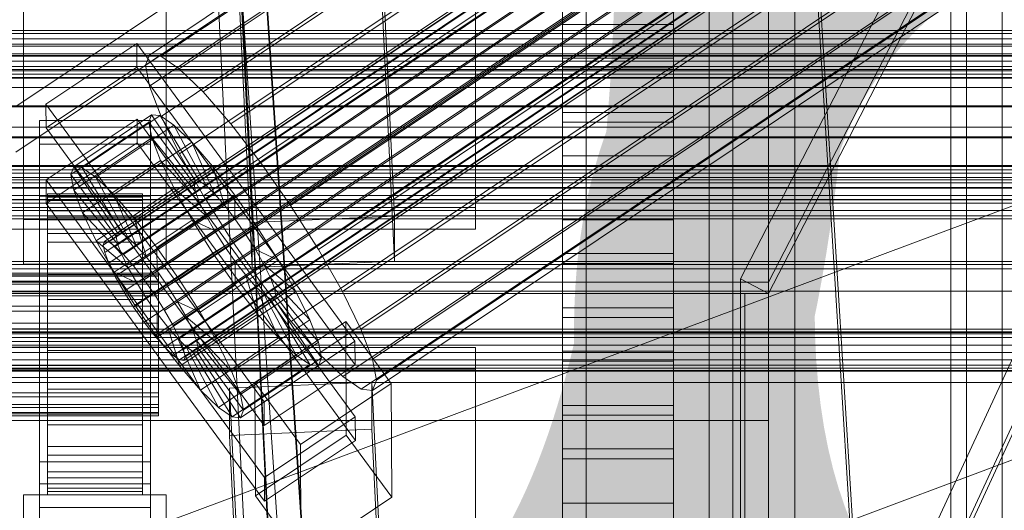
# Model space of a CAD drawing. Header units: millimetres. Extents: x -2233 to 65662, y -50530 to 6847.
# Tile 54 of 256: x 130 to 255, y -35153 to -35091. Entities that reach past the tile are written whole.
import ezdxf

# ---------------------------------------------------------------- set-up
doc = ezdxf.new("R2010")
doc.units = ezdxf.units.MM
for name, color, linetype, lineweight in [('COTAS_O', 1, 'Continuous', 0), ('frontal_C01', 7, 'Continuous', 0), ('frontal_C02', 7, 'Continuous', 0), ('frontal_C03', 7, 'Continuous', 0), ('frontal_C04', 7, 'Continuous', 0), ('frontal_C05', 7, 'Continuous', 0), ('frontal_mix-C02', 7, 'Continuous', 0), ('frontal_secador', 7, 'Continuous', 0), ('frontal_tolva-C01', 7, 'Continuous', 0)]:
    doc.layers.add(name, color=color, linetype=linetype, lineweight=lineweight)
doc.dimstyles.new('R19_100', dxfattribs={"dimtxt": 250, "dimasz": 150, "dimexe": 150, "dimexo": 80, "dimgap": 100, "dimtad": 1, "dimtih": 1, "dimtoh": 1, "dimdsep": 46, "dimcen": 0.09, "dimadec": 0, "dimazin": 0, "dimtfac": 1, "dimtdec": 4, "dimtofl": 0, "dimtmove": 0, "dimatfit": 3, "dimfxl": 1, "dimtolj": 1, "dimtzin": 0, "dimarcsym": 0})

# ---------------------------------------------------------------- blocks, each defined once
blk = doc.blocks.new('DIM_R32_45')
at = {"layer": 'COTAS_O'}
for p, q in [((-1480, -35300), (-1330, -35255)), ((490, -35300), (340, -35255)), ((-1480, -36000), (-1480, -35300)), ((-1480, -35300), (490, -35300)), ((-1480, -35300), (-1330, -35345)), ((490, -35300), (340, -35345)), ((490, -36000), (490, -35300))]:
    blk.add_line(p, q, dxfattribs=at)
blk.add_text('1970 O', height=250, dxfattribs=at).set_placement((-495, -35200))
blk = doc.blocks.new('DIM_R32_47')
at = {"layer": 'COTAS_O'}
for p, q in [((-1400, -35300), (-1250, -35255)), ((1400, -35300), (1250, -35255)), ((-1400, -36000), (-1400, -35300)), ((-1400, -35300), (1400, -35300)), ((-1400, -35300), (-1250, -35345)), ((1400, -35300), (1250, -35345)), ((1400, -36000), (1400, -35300))]:
    blk.add_line(p, q, dxfattribs=at)
blk.add_text('2800 O', height=250, dxfattribs=at).set_placement((0, -35200))

msp = doc.modelspace()

# ---------------------------------------------------------------- linework, layer by layer
at = {"layer": 'frontal_C01'}
for p, q in [((250, -35948.128), (250, -33252.594)), ((250, -33257.389), (250, -35952.922)), ((228.298, -35230.562), (228.298, -34955.558)), ((228.298, -34961.317), (228.298, -35236.321)), ((174.943, -35056.694), (177.811, -35116.257)), ((159.83, -35117.054), (156.962, -35057.491)), ((159.83, -35122.7), (156.962, -35063.137)), ((177.811, -35121.903), (174.943, -35062.34)), ((131, -35116.654), (131, -35070.99)), ((149, -35070.99), (149, -35116.654)), ((131, -35122.299), (131, -35076.635)), ((149, -35122.299), (149, -35076.635)), ((-425, -35111.348), (425, -35111.348)), ((149, -35116.654), (131, -35116.654)), ((131, -35116.654), (131, -35122.299)), ((149, -35122.299), (149, -35116.654)), ((177.811, -35116.257), (159.83, -35117.054)), ((177.811, -35121.903), (177.811, -35116.257)), ((159.83, -35117.054), (159.83, -35122.7)), ((425, -35122.86), (-425, -35122.86)), ((131, -35122.299), (149, -35122.299)), ((159.83, -35122.7), (177.811, -35121.903)), ((425, -35125.687), (-425, -35125.687)), ((-425, -35137.199), (425, -35137.199))]:
    msp.add_line(p, q, dxfattribs=at)
at = {"layer": 'frontal_C02'}
for p, q in [((250, -35767.183), (250, -32921.727)), ((250, -32926.497), (250, -35771.953)), ((146.872, -35095.928), (331.181, -34972.673)), ((148.32, -35096.086), (332.629, -34972.831)), ((146.383, -35097.211), (330.692, -34973.956)), ((150.629, -35097.673), (334.938, -34974.419)), ((141.045, -35119.891), (354.844, -34976.916)), ((141.218, -35119.437), (355.017, -34976.461)), ((141.731, -35119.493), (355.53, -34976.517)), ((142.549, -35120.055), (356.348, -34977.08)), ((146.887, -35099.847), (331.197, -34976.592)), ((153.641, -35100.582), (337.95, -34977.328)), ((141.224, -35120.825), (355.022, -34977.85)), ((143.617, -35121.086), (357.415, -34978.111)), ((141.742, -35122.175), (355.541, -34979.2)), ((144.861, -35122.515), (358.659, -34979.539)), ((142.565, -35123.849), (356.363, -34980.873)), ((359.995, -34981.269), (146.196, -35124.244)), ((148.35, -35103.656), (332.659, -34980.402)), ((157.152, -35104.615), (341.461, -34981.36)), ((143.635, -35125.732), (357.434, -34982.757)), ((147.533, -35126.157), (361.332, -34983.181)), ((144.881, -35127.697), (358.68, -34984.722)), ((148.779, -35128.121), (362.578, -34985.146)), ((150.672, -35108.379), (334.981, -34985.125)), ((345.231, -34986.241), (160.922, -35109.496)), ((146.218, -35129.609), (360.017, -34986.634)), ((149.85, -35130.005), (363.648, -34987.029)), ((147.554, -35131.339), (361.352, -34988.363)), ((150.672, -35131.678), (364.471, -34988.703)), ((148.798, -35132.768), (362.596, -34989.792)), ((149.865, -35133.798), (363.664, -34990.823)), ((151.191, -35133.028), (364.989, -34990.053)), ((151.369, -35133.962), (365.168, -34990.987)), ((153.694, -35113.695), (338.003, -34990.44)), ((150.683, -35134.361), (364.482, -34991.386)), ((151.196, -35134.417), (364.995, -34991.441)), ((164.693, -35114.893), (349.002, -34991.638)), ((157.211, -35119.24), (341.52, -34995.985)), ((168.21, -35120.438), (352.519, -34997.183)), ((160.982, -35124.637), (345.291, -35001.382)), ((171.232, -35125.753), (355.541, -35002.499)), ((164.752, -35129.518), (349.061, -35006.263)), ((173.554, -35130.477), (357.863, -35007.222)), ((168.263, -35133.55), (352.572, -35010.296)), ((175.016, -35134.286), (359.326, -35011.031)), ((171.275, -35136.46), (355.584, -35013.205)), ((173.584, -35138.047), (357.893, -35014.793)), ((175.521, -35136.922), (359.83, -35013.667)), ((175.032, -35138.205), (359.341, -35014.95)), ((228.298, -35036.685), (130, -35102.421)), ((250, -35386.887), (228.298, -35036.685)), ((130, -35108.151), (228.298, -35042.415)), ((228.298, -35042.415), (250, -35392.618)), ((133.809, -35102.14), (145.277, -35094.471)), ((145.277, -35094.471), (145.289, -35097.452)), ((145.277, -35094.471), (172.809, -35131.994)), ((146.383, -35097.211), (146.872, -35095.928)), ((146.872, -35095.928), (148.32, -35096.086)), ((148.32, -35096.086), (150.629, -35097.673)), ((145.289, -35097.452), (133.821, -35105.121)), ((172.821, -35134.974), (145.289, -35097.452)), ((146.887, -35099.847), (146.383, -35097.211)), ((150.629, -35097.673), (153.641, -35100.582)), ((148.35, -35103.656), (146.887, -35099.847)), ((153.641, -35100.582), (157.152, -35104.615)), ((133.821, -35105.121), (133.809, -35102.14)), ((161.341, -35139.663), (133.809, -35102.14)), ((133, -35107.163), (133, -35104.183)), ((133, -35104.183), (147, -35104.183)), ((133, -35150.001), (133, -35104.183)), ((133.847, -35111.678), (145.315, -35104.009)), ((137.313, -35110.019), (147.143, -35103.445)), ((138.396, -35110.137), (148.226, -35103.563)), ((145.315, -35104.009), (145.327, -35106.989)), ((145.315, -35104.009), (172.847, -35141.531)), ((147.143, -35103.445), (146.777, -35104.405)), ((147, -35104.183), (147, -35107.163)), ((147, -35104.183), (147, -35150.001)), ((148.226, -35103.563), (147.143, -35103.445)), ((147.143, -35103.445), (152.686, -35111.768)), ((149.953, -35104.751), (148.226, -35103.563)), ((148.226, -35103.563), (153.199, -35111.823)), ((150.672, -35108.379), (148.35, -35103.656)), ((133.821, -35105.121), (161.353, -35142.643)), ((136.948, -35110.979), (146.777, -35104.405)), ((140.123, -35111.324), (149.953, -35104.751)), ((146.777, -35104.405), (152.513, -35112.222)), ((146.777, -35104.405), (147.155, -35106.377)), ((152.207, -35106.927), (149.953, -35104.751)), ((149.953, -35104.751), (154.017, -35112.386)), ((157.152, -35104.615), (160.922, -35109.496)), ((137.325, -35112.95), (147.155, -35106.377)), ((147.155, -35106.377), (152.692, -35113.156)), ((147.155, -35106.377), (148.249, -35109.226)), ((147, -35107.163), (133, -35107.163)), ((133, -35107.163), (133, -35152.982)), ((145.327, -35106.989), (133.859, -35114.659)), ((142.377, -35113.501), (152.207, -35106.927)), ((172.859, -35144.512), (145.327, -35106.989)), ((147, -35152.982), (147, -35107.163)), ((154.833, -35109.943), (152.207, -35106.927)), ((152.207, -35106.927), (155.085, -35113.417)), ((138.419, -35115.8), (148.249, -35109.226)), ((148.249, -35109.226), (153.21, -35114.506)), ((148.249, -35109.226), (149.985, -35112.76)), ((153.694, -35113.695), (150.672, -35108.379)), ((136.948, -35110.979), (137.313, -35110.019)), ((142.856, -35118.341), (137.313, -35110.019)), ((137.313, -35110.019), (138.396, -35110.137)), ((143.369, -35118.397), (138.396, -35110.137)), ((138.396, -35110.137), (140.123, -35111.324)), ((145.003, -35116.517), (154.833, -35109.943)), ((157.653, -35113.595), (154.833, -35109.943)), ((154.833, -35109.943), (156.329, -35114.846)), ((160.922, -35109.496), (164.693, -35114.893)), ((133.859, -35114.659), (133.847, -35111.678)), ((161.379, -35149.2), (133.847, -35111.678)), ((142.683, -35118.796), (136.948, -35110.979)), ((137.325, -35112.95), (136.948, -35110.979)), ((144.188, -35118.96), (140.123, -35111.324)), ((140.123, -35111.324), (142.377, -35113.501)), ((152.686, -35111.768), (142.856, -35118.341)), ((152.513, -35112.222), (152.686, -35111.768)), ((152.686, -35111.768), (153.199, -35111.823)), ((142.862, -35119.73), (137.325, -35112.95)), ((138.419, -35115.8), (137.325, -35112.95)), ((140.156, -35119.333), (149.985, -35112.76)), ((152.513, -35112.222), (142.683, -35118.796)), ((153.199, -35111.823), (143.369, -35118.397)), ((154.017, -35112.386), (144.188, -35118.96)), ((149.985, -35112.76), (154.033, -35116.18)), ((149.985, -35112.76), (152.246, -35116.736)), ((152.692, -35113.156), (152.513, -35112.222)), ((153.199, -35111.823), (154.017, -35112.386)), ((154.017, -35112.386), (155.085, -35113.417)), ((133, -35116.701), (133, -35113.721)), ((133, -35113.721), (147, -35113.721)), ((133, -35159.539), (133, -35113.721)), ((134, -35123.404), (134, -35113.412)), ((134, -35113.412), (134, -35113.858)), ((134, -35113.412), (146, -35113.412)), ((134, -35114.26), (134, -35113.412)), ((134, -35123.615), (134, -35113.858)), ((134, -35113.858), (134, -35115.568)), ((134, -35113.858), (146, -35113.858)), ((134, -35123.806), (134, -35114.26)), ((134, -35114.26), (146, -35114.26)), ((134, -35116.344), (134, -35114.26)), ((145.255, -35119.99), (142.377, -35113.501)), ((142.377, -35113.501), (145.003, -35116.517)), ((152.692, -35113.156), (142.862, -35119.73)), ((155.085, -35113.417), (145.255, -35119.99)), ((146, -35113.858), (146, -35113.412)), ((146, -35113.412), (146, -35123.404)), ((146, -35113.412), (146, -35114.26)), ((146, -35115.568), (146, -35113.858)), ((146, -35113.858), (146, -35123.615)), ((146, -35114.26), (146, -35123.806)), ((146, -35114.26), (146, -35116.344)), ((147, -35113.721), (147, -35116.701)), ((147, -35113.721), (147, -35159.539)), ((157.653, -35113.595), (147.823, -35120.168)), ((153.21, -35114.506), (152.692, -35113.156)), ((157.211, -35119.24), (153.694, -35113.695)), ((155.085, -35113.417), (156.329, -35114.846)), ((157.665, -35116.575), (157.653, -35113.595)), ((160.474, -35117.632), (157.653, -35113.595)), ((133.859, -35114.659), (161.391, -35152.181)), ((153.21, -35114.506), (143.38, -35121.08)), ((156.329, -35114.846), (146.499, -35121.419)), ((154.033, -35116.18), (153.21, -35114.506)), ((156.329, -35114.846), (157.665, -35116.575)), ((164.693, -35114.893), (168.21, -35120.438)), ((147, -35116.701), (133, -35116.701)), ((133, -35116.701), (133, -35162.519)), ((134, -35124.425), (134, -35115.568)), ((134, -35115.568), (134, -35118.424)), ((134, -35115.568), (146, -35115.568)), ((134, -35124.793), (134, -35116.344)), ((134, -35116.344), (146, -35116.344)), ((134, -35119.521), (134, -35116.344)), ((143.38, -35121.08), (138.419, -35115.8)), ((140.156, -35119.333), (138.419, -35115.8)), ((142.416, -35123.309), (152.246, -35116.736)), ((154.033, -35116.18), (144.203, -35122.753)), ((146.499, -35121.419), (145.003, -35116.517)), ((145.003, -35116.517), (147.823, -35120.168)), ((146, -35118.424), (146, -35115.568)), ((146, -35115.568), (146, -35124.425)), ((146, -35116.344), (146, -35124.793)), ((146, -35116.344), (146, -35119.521)), ((147, -35162.519), (147, -35116.701)), ((147.835, -35123.149), (157.665, -35116.575)), ((152.246, -35116.736), (155.103, -35118.063)), ((152.246, -35116.736), (154.877, -35120.883)), ((155.103, -35118.063), (154.033, -35116.18)), ((157.665, -35116.575), (159.001, -35118.487)), ((150.644, -35124.205), (160.474, -35117.632)), ((160.474, -35117.632), (159.001, -35118.487)), ((163.105, -35121.78), (160.474, -35117.632)), ((134, -35125.778), (134, -35118.424)), ((134, -35118.424), (134, -35122.233)), ((134, -35118.424), (146, -35118.424)), ((142.856, -35118.341), (142.683, -35118.796)), ((142.683, -35118.796), (142.862, -35119.73)), ((143.369, -35118.397), (142.856, -35118.341)), ((144.188, -35118.96), (143.369, -35118.397)), ((145.255, -35119.99), (144.188, -35118.96)), ((155.103, -35118.063), (145.274, -35124.637)), ((146, -35122.233), (146, -35118.424)), ((146, -35118.424), (146, -35125.778)), ((159.001, -35118.487), (149.171, -35125.061)), ((156.35, -35120.028), (155.103, -35118.063)), ((160.982, -35124.637), (157.211, -35119.24)), ((159.001, -35118.487), (160.247, -35120.452)), ((134, -35126.298), (134, -35119.521)), ((134, -35119.521), (146, -35119.521)), ((134, -35123.577), (134, -35119.521)), ((144.203, -35122.753), (140.156, -35119.333)), ((142.416, -35123.309), (140.156, -35119.333)), ((141.045, -35119.891), (141.218, -35119.437)), ((141.224, -35120.825), (141.045, -35119.891)), ((141.218, -35119.437), (141.731, -35119.493)), ((141.731, -35119.493), (142.549, -35120.055)), ((142.549, -35120.055), (143.617, -35121.086)), ((142.862, -35119.73), (143.38, -35121.08)), ((146.499, -35121.419), (145.255, -35119.99)), ((146, -35119.521), (146, -35126.298)), ((146, -35119.521), (146, -35123.577)), ((156.35, -35120.028), (146.52, -35126.601)), ((147.823, -35120.168), (147.835, -35123.149)), ((147.823, -35120.168), (150.644, -35124.205)), ((160.247, -35120.452), (150.417, -35127.026)), ((154.877, -35120.883), (156.35, -35120.028)), ((157.686, -35121.94), (156.35, -35120.028)), ((163.105, -35121.78), (160.247, -35120.452)), ((160.247, -35120.452), (161.318, -35122.336)), ((168.21, -35120.438), (171.232, -35125.753)), ((141.742, -35122.175), (141.224, -35120.825)), ((143.38, -35121.08), (144.203, -35122.753)), ((143.617, -35121.086), (144.861, -35122.515)), ((145.047, -35127.457), (154.877, -35120.883)), ((147.835, -35123.149), (146.499, -35121.419)), ((154.877, -35120.883), (157.698, -35124.921)), ((134, -35127.582), (134, -35122.233)), ((134, -35122.233), (134, -35126.734)), ((134, -35122.233), (146, -35122.233)), ((142.565, -35123.849), (141.742, -35122.175)), ((144.203, -35122.753), (145.274, -35124.637)), ((144.861, -35122.515), (146.196, -35124.244)), ((146, -35126.734), (146, -35122.233)), ((146, -35122.233), (146, -35127.582)), ((157.686, -35121.94), (147.856, -35128.514)), ((161.318, -35122.336), (151.488, -35128.909)), ((153.275, -35128.353), (163.105, -35121.78)), ((157.698, -35124.921), (157.686, -35121.94)), ((159.022, -35123.67), (157.686, -35121.94)), ((165.365, -35125.756), (161.318, -35122.336)), ((161.318, -35122.336), (162.14, -35124.009)), ((165.365, -35125.756), (163.105, -35121.78)), ((-148, -35123.404), (148, -35123.404)), ((-148, -35123.615), (148, -35123.615)), ((-148, -35123.806), (148, -35123.806)), ((134, -35123.615), (134, -35123.404)), ((146, -35123.404), (134, -35123.404)), ((134, -35123.404), (134, -35123.806)), ((134, -35128.219), (134, -35123.577)), ((134, -35123.577), (146, -35123.577)), ((134, -35128.233), (134, -35123.577)), ((134, -35124.425), (134, -35123.615)), ((146, -35123.615), (134, -35123.615)), ((146, -35123.806), (134, -35123.806)), ((134, -35123.806), (134, -35124.793)), ((145.274, -35124.637), (142.416, -35123.309)), ((145.047, -35127.457), (142.416, -35123.309)), ((143.635, -35125.732), (142.565, -35123.849)), ((146, -35123.404), (146, -35123.615)), ((146, -35123.806), (146, -35123.404)), ((146, -35123.577), (146, -35128.219)), ((146, -35123.577), (146, -35128.233)), ((146, -35123.615), (146, -35124.425)), ((146, -35124.793), (146, -35123.806)), ((149.171, -35125.061), (147.835, -35123.149)), ((148, -35123.615), (148, -35123.404)), ((148, -35123.404), (148, -35123.806)), ((148, -35124.425), (148, -35123.615)), ((148, -35123.806), (148, -35124.793)), ((149.171, -35125.061), (150.644, -35124.205)), ((159.022, -35123.67), (149.192, -35130.243)), ((150.644, -35124.205), (153.275, -35128.353)), ((162.14, -35124.009), (152.311, -35130.583)), ((160.518, -35128.572), (159.022, -35123.67)), ((160.266, -35125.098), (159.022, -35123.67)), ((167.102, -35129.289), (162.14, -35124.009)), ((162.14, -35124.009), (162.659, -35125.359)), ((-148, -35124.425), (148, -35124.425)), ((-148, -35124.793), (148, -35124.793)), ((134, -35125.778), (134, -35124.425)), ((146, -35124.425), (134, -35124.425)), ((146, -35124.793), (134, -35124.793)), ((134, -35124.793), (134, -35126.298)), ((145.274, -35124.637), (146.52, -35126.601)), ((146, -35124.425), (146, -35125.778)), ((146, -35126.298), (146, -35124.793)), ((146.196, -35124.244), (147.533, -35126.157)), ((147.868, -35131.494), (157.698, -35124.921)), ((148, -35125.778), (148, -35124.425)), ((148, -35124.793), (148, -35126.298)), ((150.417, -35127.026), (149.171, -35125.061)), ((160.266, -35125.098), (150.436, -35131.672)), ((162.659, -35125.359), (152.829, -35131.933)), ((157.698, -35124.921), (160.518, -35128.572)), ((163.144, -35131.588), (160.266, -35125.098)), ((161.333, -35126.129), (160.266, -35125.098)), ((164.752, -35129.518), (160.982, -35124.637)), ((168.196, -35132.138), (162.659, -35125.359)), ((162.659, -35125.359), (162.837, -35126.293)), ((-148, -35125.778), (148, -35125.778)), ((-148, -35126.298), (148, -35126.298)), ((134, -35127.582), (134, -35125.778)), ((146, -35125.778), (134, -35125.778)), ((146, -35126.298), (134, -35126.298)), ((134, -35126.298), (134, -35128.219)), ((144.881, -35127.697), (143.635, -35125.732)), ((146.52, -35126.601), (145.047, -35127.457)), ((146, -35125.778), (146, -35127.582)), ((146, -35128.219), (146, -35126.298)), ((146.52, -35126.601), (147.856, -35128.514)), ((147.533, -35126.157), (148.779, -35128.121)), ((148, -35127.582), (148, -35125.778)), ((148, -35126.298), (148, -35128.219)), ((161.333, -35126.129), (151.503, -35132.703)), ((162.151, -35126.692), (152.321, -35133.265)), ((162.837, -35126.293), (153.008, -35132.867)), ((155.535, -35132.329), (165.365, -35125.756)), ((165.397, -35133.764), (161.333, -35126.129)), ((162.151, -35126.692), (161.333, -35126.129)), ((167.125, -35134.952), (162.151, -35126.692)), ((162.664, -35126.748), (162.151, -35126.692)), ((162.837, -35126.293), (162.664, -35126.748)), ((168.573, -35134.11), (162.837, -35126.293)), ((167.102, -35129.289), (165.365, -35125.756)), ((171.232, -35125.753), (173.554, -35130.477)), ((-148, -35127.582), (148, -35127.582)), ((134, -35126.734), (134, -35129.714)), ((146, -35126.734), (134, -35126.734)), ((134, -35126.734), (134, -35131.621)), ((134, -35129.714), (134, -35127.582)), ((146, -35127.582), (134, -35127.582)), ((146.218, -35129.609), (144.881, -35127.697)), ((147.868, -35131.494), (145.047, -35127.457)), ((146, -35129.714), (146, -35126.734)), ((146, -35131.621), (146, -35126.734)), ((146, -35127.582), (146, -35129.714)), ((148, -35129.714), (148, -35127.582)), ((151.488, -35128.909), (150.417, -35127.026)), ((150.417, -35127.026), (153.275, -35128.353)), ((162.664, -35126.748), (152.835, -35133.321)), ((168.208, -35135.07), (162.664, -35126.748)), ((-148, -35128.219), (148, -35128.219)), ((146, -35128.219), (134, -35128.219)), ((134, -35128.219), (134, -35130.424)), ((134, -35130.424), (134, -35128.233)), ((134, -35128.233), (146, -35128.233)), ((134, -35133.173), (134, -35128.233)), ((146, -35130.424), (146, -35128.219)), ((146, -35128.233), (146, -35130.424)), ((146, -35128.233), (146, -35133.173)), ((147.856, -35128.514), (147.868, -35131.494)), ((147.856, -35128.514), (149.192, -35130.243)), ((148, -35128.219), (148, -35130.424)), ((148.779, -35128.121), (149.85, -35130.005)), ((150.688, -35135.145), (160.518, -35128.572)), ((152.311, -35130.583), (151.488, -35128.909)), ((151.488, -35128.909), (155.535, -35132.329)), ((153.275, -35128.353), (155.535, -35132.329)), ((160.518, -35128.572), (163.144, -35131.588)), ((148, -35129.714), (-148, -35129.714)), ((-148, -35130.424), (148, -35130.424)), ((134, -35129.714), (146, -35129.714)), ((134, -35132.029), (134, -35129.714)), ((146, -35130.424), (134, -35130.424)), ((134, -35130.424), (134, -35132.764)), ((146, -35129.714), (146, -35132.029)), ((146, -35132.764), (146, -35130.424)), ((147.554, -35131.339), (146.218, -35129.609)), ((148, -35132.029), (148, -35129.714)), ((148, -35130.424), (148, -35132.764)), ((149.192, -35130.243), (150.688, -35135.145)), ((149.192, -35130.243), (150.436, -35131.672)), ((149.85, -35130.005), (150.672, -35131.678)), ((157.272, -35135.862), (167.102, -35129.289)), ((160.19, -35137.205), (171.658, -35129.536)), ((168.263, -35133.55), (164.752, -35129.518)), ((168.196, -35132.138), (167.102, -35129.289)), ((171.658, -35129.536), (171.715, -35143.843)), ((171.658, -35129.536), (177.394, -35137.353)), ((134, -35132.029), (134, -35131.621)), ((134, -35131.621), (134, -35136.561)), ((134, -35131.621), (146, -35131.621)), ((146, -35136.561), (146, -35131.621)), ((146, -35131.621), (146, -35132.029)), ((148.798, -35132.768), (147.554, -35131.339)), ((150.688, -35135.145), (147.868, -35131.494)), ((150.436, -35131.672), (153.314, -35138.162)), ((150.436, -35131.672), (151.503, -35132.703)), ((150.672, -35131.678), (151.191, -35133.028)), ((152.829, -35131.933), (152.311, -35130.583)), ((152.311, -35130.583), (157.272, -35135.862)), ((153.314, -35138.162), (163.144, -35131.588)), ((163.144, -35131.588), (165.397, -35133.764)), ((173.554, -35130.477), (175.016, -35134.286)), ((-148, -35132.029), (148, -35132.029)), ((-148, -35132.764), (148, -35132.764)), ((134, -35134.369), (134, -35132.029)), ((146, -35132.029), (134, -35132.029)), ((134, -35132.764), (134, -35133.173)), ((146, -35132.764), (134, -35132.764)), ((134, -35132.764), (134, -35135.079)), ((146, -35132.029), (146, -35134.369)), ((146, -35133.173), (146, -35132.764)), ((146, -35135.079), (146, -35132.764)), ((148, -35134.369), (148, -35132.029)), ((148, -35132.764), (148, -35135.079)), ((149.865, -35133.798), (148.798, -35132.768)), ((151.503, -35132.703), (155.567, -35140.338)), ((151.503, -35132.703), (152.321, -35133.265)), ((153.008, -35132.867), (152.829, -35131.933)), ((152.829, -35131.933), (158.366, -35138.712)), ((152.835, -35133.321), (153.008, -35132.867)), ((153.008, -35132.867), (158.743, -35140.684)), ((155.535, -35132.329), (157.272, -35135.862)), ((158.366, -35138.712), (168.196, -35132.138)), ((172.809, -35131.994), (161.341, -35139.663)), ((168.573, -35134.11), (168.196, -35132.138)), ((172.821, -35134.974), (172.809, -35131.994)), ((134, -35133.173), (146, -35133.173)), ((134, -35138.06), (134, -35133.173)), ((146, -35133.173), (146, -35138.06)), ((150.683, -35134.361), (149.865, -35133.798)), ((151.191, -35133.028), (151.369, -35133.962)), ((151.369, -35133.962), (151.196, -35134.417)), ((152.321, -35133.265), (157.295, -35141.525)), ((152.321, -35133.265), (152.835, -35133.321)), ((152.835, -35133.321), (158.378, -35141.643)), ((155.567, -35140.338), (165.397, -35133.764)), ((158.743, -35140.684), (168.573, -35134.11)), ((165.397, -35133.764), (167.125, -35134.952)), ((168.208, -35135.07), (168.573, -35134.11)), ((171.275, -35136.46), (168.263, -35133.55)), ((-148, -35134.369), (148, -35134.369)), ((-148, -35135.079), (148, -35135.079)), ((134, -35136.575), (134, -35134.369)), ((134, -35134.369), (134, -35136.561)), ((146, -35134.369), (134, -35134.369)), ((134, -35135.079), (134, -35138.06)), ((146, -35135.079), (134, -35135.079)), ((134, -35135.079), (134, -35137.211)), ((146, -35136.561), (146, -35134.369)), ((146, -35134.369), (146, -35136.575)), ((146, -35138.06), (146, -35135.079)), ((146, -35137.211), (146, -35135.079)), ((148, -35136.575), (148, -35134.369)), ((148, -35135.079), (148, -35137.211)), ((151.196, -35134.417), (150.683, -35134.361)), ((153.314, -35138.162), (150.688, -35135.145)), ((157.295, -35141.525), (167.125, -35134.952)), ((158.378, -35141.643), (168.208, -35135.07)), ((161.353, -35142.643), (172.821, -35134.974)), ((167.125, -35134.952), (168.208, -35135.07)), ((175.016, -35134.286), (175.521, -35136.922)), ((-148, -35136.575), (148, -35136.575)), ((134, -35136.561), (134, -35141.217)), ((134, -35136.561), (146, -35136.561)), ((134, -35138.495), (134, -35136.575)), ((134, -35136.575), (134, -35141.217)), ((146, -35136.575), (134, -35136.575)), ((146, -35141.217), (146, -35136.561)), ((146, -35141.217), (146, -35136.575)), ((146, -35136.575), (146, -35138.495)), ((148, -35138.495), (148, -35136.575)), ((157.272, -35135.862), (158.366, -35138.712)), ((173.584, -35138.047), (171.275, -35136.46)), ((-148, -35137.211), (148, -35137.211)), ((134, -35137.211), (134, -35142.561)), ((146, -35137.211), (134, -35137.211)), ((134, -35137.211), (134, -35139.015)), ((146, -35142.561), (146, -35137.211)), ((146, -35139.015), (146, -35137.211)), ((148, -35137.211), (148, -35139.015)), ((156.962, -35137.939), (174.943, -35137.146)), ((160.247, -35151.512), (160.19, -35137.205)), ((165.926, -35145.022), (160.19, -35137.205)), ((177.394, -35137.353), (165.926, -35145.022)), ((174.943, -35137.146), (174.943, -35143.109)), ((174.943, -35137.146), (177.811, -35196.412)), ((175.521, -35136.922), (175.032, -35138.205)), ((177.451, -35151.66), (177.394, -35137.353)), ((-148, -35138.495), (148, -35138.495)), ((-148, -35139.015), (148, -35139.015)), ((134, -35138.06), (146, -35138.06)), ((134, -35142.561), (134, -35138.06)), ((134, -35140.001), (134, -35138.495)), ((134, -35138.495), (134, -35145.272)), ((146, -35138.495), (134, -35138.495)), ((134, -35139.015), (134, -35146.369)), ((146, -35139.015), (134, -35139.015)), ((134, -35139.015), (134, -35140.368)), ((146, -35138.06), (146, -35142.561)), ((146, -35145.272), (146, -35138.495)), ((146, -35138.495), (146, -35140.001)), ((146, -35146.369), (146, -35139.015)), ((146, -35140.368), (146, -35139.015)), ((148, -35140.001), (148, -35138.495)), ((148, -35139.015), (148, -35140.368)), ((155.567, -35140.338), (153.314, -35138.162)), ((156.962, -35143.901), (156.962, -35137.939)), ((159.83, -35197.205), (156.962, -35137.939)), ((158.366, -35138.712), (158.743, -35140.684)), ((175.032, -35138.205), (173.584, -35138.047)), ((-148, -35140.001), (148, -35140.001)), ((-148, -35140.368), (148, -35140.368)), ((134, -35140.988), (134, -35140.001)), ((134, -35140.001), (134, -35148.449)), ((146, -35140.001), (134, -35140.001)), ((134, -35140.368), (134, -35149.225)), ((146, -35140.368), (134, -35140.368)), ((134, -35140.368), (134, -35141.178)), ((146, -35148.449), (146, -35140.001)), ((146, -35140.001), (146, -35140.988)), ((146, -35149.225), (146, -35140.368)), ((146, -35141.178), (146, -35140.368)), ((148, -35140.988), (148, -35140.001)), ((148, -35140.368), (148, -35141.178)), ((157.295, -35141.525), (155.567, -35140.338)), ((161.341, -35139.663), (161.353, -35142.643)), ((-148, -35140.988), (148, -35140.988)), ((-148, -35141.178), (148, -35141.178)), ((-148, -35141.389), (148, -35141.389)), ((134, -35141.389), (134, -35140.988)), ((134, -35140.988), (134, -35150.533)), ((146, -35140.988), (134, -35140.988)), ((134, -35141.178), (134, -35150.935)), ((146, -35141.178), (134, -35141.178)), ((134, -35141.178), (134, -35141.389)), ((134, -35141.217), (134, -35145.272)), ((134, -35141.217), (146, -35141.217)), ((134, -35141.389), (134, -35151.381)), ((146, -35141.389), (134, -35141.389)), ((146, -35150.533), (146, -35140.988)), ((146, -35140.988), (146, -35141.389)), ((146, -35150.935), (146, -35141.178)), ((146, -35141.389), (146, -35141.178)), ((146, -35145.272), (146, -35141.217)), ((146, -35151.381), (146, -35141.389)), ((148, -35141.389), (148, -35140.988)), ((148, -35141.178), (148, -35141.389)), ((158.378, -35141.643), (157.295, -35141.525)), ((158.743, -35140.684), (158.378, -35141.643)), ((172.847, -35141.531), (161.379, -35149.2)), ((172.859, -35144.512), (172.847, -35141.531)), ((134, -35142.561), (146, -35142.561)), ((134, -35146.369), (134, -35142.561)), ((146, -35142.561), (146, -35146.369)), ((174.943, -35143.109), (156.962, -35143.901)), ((159.83, -35203.167), (156.962, -35143.901)), ((171.715, -35143.843), (160.247, -35151.512)), ((177.451, -35151.66), (171.715, -35143.843)), ((177.811, -35202.374), (174.943, -35143.109)), ((134, -35145.272), (134, -35148.449)), ((134, -35145.272), (146, -35145.272)), ((146, -35148.449), (146, -35145.272)), ((161.391, -35152.181), (172.859, -35144.512)), ((165.926, -35145.022), (165.983, -35159.329)), ((134, -35146.369), (146, -35146.369)), ((134, -35149.225), (134, -35146.369)), ((146, -35146.369), (146, -35149.225)), ((133, -35161.504), (133, -35147.198)), ((133, -35147.198), (147, -35147.198)), ((133, -35156.743), (133, -35147.198)), ((147, -35147.198), (147, -35161.504)), ((147, -35147.198), (147, -35156.743)), ((134, -35148.449), (134, -35150.533)), ((134, -35148.449), (146, -35148.449)), ((146, -35150.533), (146, -35148.449)), ((147, -35150.001), (133, -35150.001)), ((133, -35150.001), (133, -35152.982)), ((134, -35149.225), (146, -35149.225)), ((134, -35150.935), (134, -35149.225)), ((146, -35149.225), (146, -35150.935)), ((147, -35152.982), (147, -35150.001)), ((161.379, -35149.2), (161.391, -35152.181)), ((131, -35157.332), (131, -35151.371)), ((131, -35151.371), (149, -35151.371)), ((131, -35196.807), (131, -35151.371)), ((134, -35150.533), (134, -35151.381)), ((134, -35150.533), (146, -35150.533)), ((134, -35150.935), (146, -35150.935)), ((134, -35151.381), (134, -35150.935)), ((134, -35151.381), (146, -35151.381)), ((146, -35151.381), (146, -35150.533)), ((146, -35150.935), (146, -35151.381)), ((149, -35151.371), (149, -35157.332)), ((149, -35151.371), (149, -35196.807)), ((160.247, -35151.512), (165.983, -35159.329)), ((165.983, -35159.329), (177.451, -35151.66)), ((133, -35152.982), (147, -35152.982))]:
    msp.add_line(p, q, dxfattribs=at)
at = {"layer": 'frontal_C03'}
for p, q in [((-1420.241, -35740.004), (1409.759, -34684.606)), ((-1409.759, -35768.113), (1420.241, -34712.715)), ((1250, -35092.833), (-1250, -35092.833)), ((1250, -35093.219), (-1250, -35093.219)), ((1250, -35093.885), (-1250, -35093.885)), ((1496, -35094.536), (-1496, -35094.536)), ((1496, -35094.563), (-1496, -35094.563)), ((-1250, -35094.817), (1250, -35094.817)), ((1496, -35096.004), (-1496, -35096.004)), ((1496, -35096.081), (-1496, -35096.081)), ((1250, -35095.759), (-1250, -35095.759)), ((1250, -35096.691), (-1250, -35096.691)), ((1250, -35097.357), (-1250, -35097.357)), ((1250, -35097.743), (-1250, -35097.743)), ((1250, -35097.898), (-1250, -35097.898)), ((1496, -35098.744), (-1496, -35098.744)), ((1496, -35098.859), (-1496, -35098.859)), ((-1250, -35098.33), (1250, -35098.33)), ((1496, -35102.339), (-1496, -35102.339)), ((-1496, -35102.474), (1496, -35102.474)), ((1496, -35106.24), (-1496, -35106.24)), ((1496, -35106.375), (-1496, -35106.375)), ((1496, -35109.855), (-1496, -35109.855)), ((1496, -35109.97), (-1496, -35109.97)), ((1250, -35110.384), (-1250, -35110.384)), ((1250, -35110.816), (-1250, -35110.816)), ((1250, -35111.667), (-1250, -35111.667)), ((1496, -35112.633), (-1496, -35112.633)), ((1496, -35112.71), (-1496, -35112.71)), ((1250, -35112.053), (-1250, -35112.053)), ((1250, -35112.719), (-1250, -35112.719)), ((1496, -35114.151), (-1496, -35114.151)), ((1496, -35114.178), (-1496, -35114.178)), ((-1250, -35113.651), (1250, -35113.651)), ((1250, -35114.593), (-1250, -35114.593)), ((1250, -35115.525), (-1250, -35115.525)), ((1250, -35116.191), (-1250, -35116.191)), ((1250, -35116.577), (-1250, -35116.577)), ((1250, -35121.952), (-1250, -35121.952)), ((1250, -35122.318), (-1250, -35122.318)), ((1250, -35130.5), (-1250, -35130.5)), ((1250, -35130.841), (-1250, -35130.841)), ((1250, -35130.887), (-1250, -35130.887)), ((1250, -35131.086), (-1250, -35131.086)), ((1250, -35131.553), (-1250, -35131.553)), ((-1250, -35132.485), (1250, -35132.485)), ((1250, -35133.427), (-1250, -35133.427)), ((1250, -35134.359), (-1250, -35134.359)), ((1250, -35135.025), (-1250, -35135.025)), ((1250, -35135.411), (-1250, -35135.411)), ((1250, -35135.699), (-1250, -35135.699)), ((1250, -35135.784), (-1250, -35135.784))]:
    msp.add_line(p, q, dxfattribs=at)
at = {"layer": 'frontal_C04'}
for p, q in [((225, -34411.606), (225, -35487.488)), ((225, -34417.244), (225, -35493.126)), ((225, -35516.618), (225, -34440.737)), ((250, -34440.737), (250, -35516.618)), ((225, -34558.198), (225, -35634.08)), ((225, -34563.836), (225, -35639.718)), ((225, -34605.183), (225, -35681.065)), ((250, -34605.183), (250, -35681.065)), ((202, -35988), (202, -34670.697)), ((248, -35988), (248, -34670.697)), ((202, -35988), (202, -34968.218)), ((248, -35988), (248, -34968.218)), ((199, -35060.622), (199, -35096.33)), ((213, -35096.33), (213, -35060.622)), ((199, -35103.171), (199, -35067.462)), ((213, -35067.462), (213, -35103.171)), ((199, -35072.935), (199, -35108.643)), ((213, -35108.643), (213, -35072.935)), ((199, -35115.483), (199, -35079.775)), ((213, -35079.775), (213, -35115.483)), ((188, -35115.141), (188, -35083.192)), ((199, -35085.248), (199, -35120.956)), ((199, -35092.088), (199, -35085.248)), ((213, -35120.956), (213, -35085.248)), ((213, -35085.248), (213, -35092.088)), ((188, -35085.928), (188, -35117.878)), ((199, -35092.088), (213, -35092.088)), ((199, -35127.796), (199, -35092.088)), ((213, -35092.088), (213, -35127.796)), ((199, -35096.33), (213, -35096.33)), ((199, -35096.33), (199, -35103.171)), ((213, -35096.33), (213, -35103.171)), ((213, -35097.56), (199, -35097.56)), ((199, -35097.56), (199, -35133.269)), ((199, -35104.401), (199, -35097.56)), ((213, -35133.269), (213, -35097.56)), ((213, -35097.56), (213, -35104.401)), ((213, -35103.171), (199, -35103.171)), ((199, -35104.401), (213, -35104.401)), ((199, -35140.109), (199, -35104.401)), ((213, -35104.401), (213, -35140.109)), ((199, -35108.643), (213, -35108.643)), ((199, -35108.643), (199, -35115.483)), ((213, -35108.643), (213, -35115.483)), ((213, -35109.873), (199, -35109.873)), ((199, -35109.873), (199, -35145.581)), ((199, -35116.713), (199, -35109.873)), ((213, -35145.581), (213, -35109.873)), ((213, -35109.873), (213, -35116.713)), ((-188, -35115.141), (188, -35115.141)), ((188, -35115.141), (188, -35117.878)), ((213, -35115.483), (199, -35115.483)), ((199, -35116.713), (213, -35116.713)), ((199, -35152.422), (199, -35116.713)), ((213, -35116.713), (213, -35152.422)), ((188, -35117.878), (-188, -35117.878)), ((199, -35120.956), (213, -35120.956)), ((199, -35120.956), (199, -35127.796)), ((213, -35120.956), (213, -35127.796)), ((213, -35122.186), (199, -35122.186)), ((199, -35122.186), (199, -35157.894)), ((199, -35129.026), (199, -35122.186)), ((213, -35157.894), (213, -35122.186)), ((213, -35122.186), (213, -35129.026)), ((213, -35127.796), (199, -35127.796)), ((199, -35129.026), (213, -35129.026)), ((199, -35164.734), (199, -35129.026)), ((213, -35129.026), (213, -35164.734)), ((188, -35132.785), (-188, -35132.785)), ((188, -35164.734), (188, -35132.785)), ((188, -35132.785), (188, -35135.521)), ((199, -35133.269), (213, -35133.269)), ((199, -35133.269), (199, -35140.109)), ((213, -35133.269), (213, -35140.109)), ((213, -35134.498), (199, -35134.498)), ((199, -35134.498), (199, -35170.207)), ((199, -35141.339), (199, -35134.498)), ((213, -35170.207), (213, -35134.498)), ((213, -35134.498), (213, -35141.339)), ((-188, -35135.521), (188, -35135.521)), ((188, -35135.521), (188, -35167.471)), ((213, -35140.109), (199, -35140.109)), ((199, -35141.339), (213, -35141.339)), ((199, -35177.047), (199, -35141.339)), ((213, -35141.339), (213, -35177.047)), ((199, -35145.581), (213, -35145.581)), ((199, -35145.581), (199, -35152.422)), ((213, -35145.581), (213, -35152.422)), ((213, -35146.811), (199, -35146.811)), ((199, -35146.811), (199, -35182.519)), ((199, -35153.652), (199, -35146.811)), ((213, -35182.519), (213, -35146.811)), ((213, -35146.811), (213, -35153.652)), ((213, -35152.422), (199, -35152.422))]:
    msp.add_line(p, q, dxfattribs=at)
at = {"layer": 'frontal_C05'}
for p, q in [((217.5, -35992), (217.5, -34800)), ((220.5, -34800), (220.5, -35992)), ((254.5, -34800), (254.5, -35992))]:
    msp.add_line(p, q, dxfattribs=at)
at = {"layer": 'frontal_mix-C02'}
for p, q in [((150, -34913.701), (170, -35213.269)), ((170, -35321.395), (150, -34913.937)), ((147.007, -34915.2), (167.007, -35322.657)), ((167.007, -35214.768), (147.007, -34915.2)), ((170, -35214.568), (150, -34915)), ((170, -35322.458), (150, -34915))]:
    msp.add_line(p, q, dxfattribs=at)
at = {"layer": 'frontal_secador'}
for p, q in [((-1400, -35100), (1400, -35100)), ((-1250, -35100), (1250, -35100)), ((-1250, -35105), (1250, -35105))]:
    msp.add_line(p, q, dxfattribs=at)
at = {"layer": 'frontal_tolva-C01'}
for p, q in [((596.446, -34398.164), (221.446, -35208.338)), ((221.446, -35124.153), (596.446, -34398.164)), ((600, -34398.584), (225, -35124.573)), ((225, -35209.05), (600, -34398.876)), ((225, -35125.989), (600, -34400)), ((225, -35210.174), (600, -34400)), ((221.446, -35208.338), (221.446, -35124.153)), ((225, -35125.989), (221.446, -35124.153)), ((225, -35124.573), (-225, -35124.573)), ((225, -35125.989), (225, -35124.573)), ((225, -35125.989), (-225, -35125.989)), ((222, -35125.989), (222, -35210.174)), ((222, -35141.989), (222, -35125.989)), ((222, -35125.989), (225, -35125.989)), ((225, -35141.989), (225, -35125.989)), ((225, -35210.174), (225, -35125.989)), ((-225, -35141.989), (225, -35141.989)), ((222, -35226.174), (222, -35141.989)), ((225, -35141.989), (222, -35141.989)), ((225, -35141.989), (225, -35226.174))]:
    msp.add_line(p, q, dxfattribs=at)

# ---------------------------------------------------------------- dimensions: what is measured, and where the dimension line sits
at = {"layer": 'COTAS_O'}
for p1, p2, picture, middle in [((-1480, -36000), (490, -36000), 'DIM_R32_45', (-495, -35300)), ((-1400, -36000), (1400, -36000), 'DIM_R32_47', (0, -35300))]:
    dim = msp.add_aligned_dim(p1=p1, p2=p2, distance=700, text='<> O', dimstyle='R19_100', dxfattribs=at)
    dim.commit()
    dim.dimension.update_dxf_attribs({"geometry": picture, "text_midpoint": middle})

doc.saveas('drawing.dxf')
